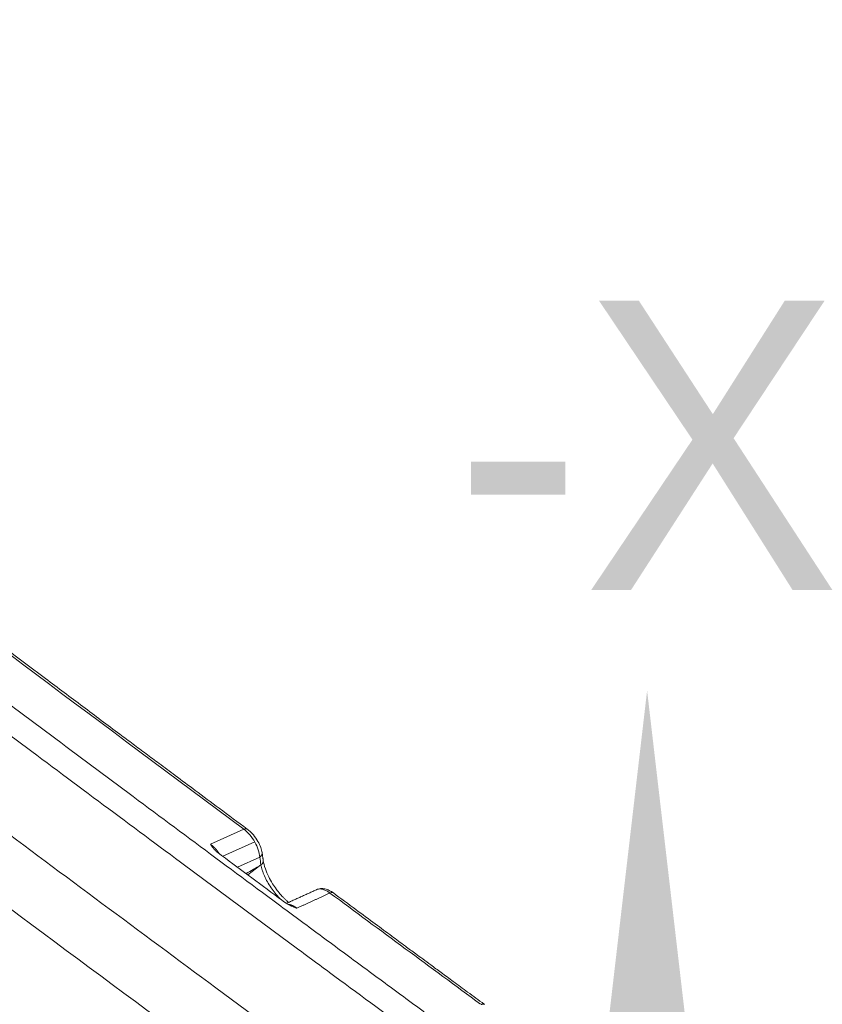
# Model space of a CAD drawing. Header units: millimetres. Extents: x -170 to 6906, y -2212 to 4257.
# Tile 79 of 256: x 2423 to 2436, y 1644 to 1661. Entities that reach past the tile are written whole.
import ezdxf
from ezdxf.enums import TextEntityAlignment as Align

# ---------------------------------------------------------------- set-up
doc = ezdxf.new("R2010")
doc.units = ezdxf.units.MM
for name, color, linetype, lineweight in [('1轮廓实线层', 7, 'Continuous', 18), ('6文字层', 3, 'Continuous', 13), ('7标注层', 4, 'Continuous', 13)]:
    doc.layers.add(name, color=color, linetype=linetype, lineweight=lineweight)

msp = doc.modelspace()

# ---------------------------------------------------------------- linework, layer by layer
at = {"layer": '1轮廓实线层', "color": 0}
for p, q in [((2426.454, 1646.63), (2425.877, 1646.372)), ((2426.642, 1646.411), (2426.088, 1646.163)), ((2426.341, 1645.976), (2426.728, 1646.149)), ((2426.521, 1645.842), (2426.749, 1646.014))]:
    msp.add_line(p, q, dxfattribs=at)
for centre, major_axis, ratio, start_param, end_param in [((2426.43, 1646.519), (0.084, 0.113), 0.490318, 6.281863, 7.01939), ((2426.629, 1646.205), (-0.139, -0.021), 0.656514, 2.262195, 3.143114), ((2426.649, 1646.07), (-0.139, -0.021), 0.654628, 2.264809, 3.138834), ((2427.917, 1645.417), (-0.084, -0.113), 0.491715, 3.140073, 3.876982)]:
    msp.add_ellipse(centre, major_axis=major_axis, ratio=ratio, start_param=start_param, end_param=end_param, dxfattribs=at)
for points, knots in [([(2407.19, 1660.617), (2409.059, 1659.095), (2411.856, 1656.864), (2415.599, 1653.953), (2418.416, 1651.795), (2420.773, 1650.012), (2422.666, 1648.592), (2424.091, 1647.528), (2425.52, 1646.466), (2426.715, 1645.58), (2427.674, 1644.871), (2428.275, 1644.427), (2428.757, 1644.072), (2429.119, 1643.805), (2429.421, 1643.583), (2429.633, 1643.427), (2429.753, 1643.339), (2429.816, 1643.292), (2429.844, 1643.272)], [0, 0, 0, 0, 0.25, 0.375, 0.5, 0.625, 0.6875, 0.75, 0.8125, 0.875, 0.90625, 0.9375, 0.953125, 0.96875, 0.984375, 0.992187, 0.996094, 1, 1, 1, 1]), ([(2429.446, 1643.042), (2428.972, 1643.391), (2428.499, 1643.74), (2427.788, 1644.264), (2427.551, 1644.439), (2427.077, 1644.789), (2426.841, 1644.964), (2426.13, 1645.489), (2425.657, 1645.84), (2424.71, 1646.543), (2424.236, 1646.895), (2422.816, 1647.953), (2421.87, 1648.66), (2420.451, 1649.727), (2419.978, 1650.084), (2419.033, 1650.799), (2418.56, 1651.157), (2417.616, 1651.876), (2417.144, 1652.237), (2416.2, 1652.96), (2415.728, 1653.323), (2414.785, 1654.051), (2414.313, 1654.416), (2413.37, 1655.149), (2412.899, 1655.517), (2411.957, 1656.254), (2411.486, 1656.625), (2410.545, 1657.368), (2410.074, 1657.742), (2409.135, 1658.492), (2408.666, 1658.868), (2407.963, 1659.436), (2407.729, 1659.626), (2407.377, 1659.911), (2407.26, 1660.006), (2407.026, 1660.196), (2406.909, 1660.292), (2406.791, 1660.387)], [0, 0, 0, 0, 0.0625, 0.0625, 0.09375, 0.09375, 0.125, 0.125, 0.1875, 0.1875, 0.25, 0.25, 0.375, 0.375, 0.4375, 0.4375, 0.5, 0.5, 0.5625, 0.5625, 0.625, 0.625, 0.6875, 0.6875, 0.75, 0.75, 0.8125, 0.8125, 0.875, 0.875, 0.9375, 0.9375, 0.96875, 0.96875, 0.984375, 0.984375, 1, 1, 1, 1]), ([(2426.513, 1646.632), (2426.352, 1646.752), (2426.051, 1646.975), (2425.635, 1647.285), (2425.288, 1647.543), (2425.005, 1647.754), (2424.762, 1647.934), (2424.536, 1648.103), (2424.172, 1648.375), (2423.668, 1648.752), (2423.058, 1649.209), (2422.482, 1649.641), (2421.958, 1650.035), (2421.549, 1650.343), (2421.232, 1650.582), (2420.971, 1650.78), (2420.647, 1651.025), (2420.26, 1651.318), (2419.809, 1651.659), (2419.488, 1651.904), (2419.317, 1652.034)], [0, 0, 0, 0, 0.067409, 0.125199, 0.17337, 0.21192, 0.243138, 0.274309, 0.305978, 0.395012, 0.484387, 0.560221, 0.634926, 0.703078, 0.730793, 0.767039, 0.812082, 0.865922, 0.92856, 1, 1, 1, 1]), ([(2421.049, 1647.548), (2421.377, 1647.303), (2421.705, 1647.058), (2423.345, 1645.835), (2424.657, 1644.861), (2426.676, 1643.37), (2427.383, 1642.85), (2428.089, 1642.33)], [0, 0, 0, 0, 0.139842, 0.139842, 0.699215, 0.699215, 1, 1, 1, 1]), ([(2426.454, 1646.63), (2426.491, 1646.603), (2426.525, 1646.57), (2426.59, 1646.494), (2426.618, 1646.453), (2426.668, 1646.364), (2426.688, 1646.32), (2426.717, 1646.231), (2426.726, 1646.189), (2426.728, 1646.149)], [0, 0, 0, 0, 0.25, 0.25, 0.5, 0.5, 0.75, 0.75, 1, 1, 1, 1]), ([(2426.768, 1646.227), (2426.763, 1646.256), (2426.747, 1646.32), (2426.698, 1646.426), (2426.633, 1646.518), (2426.569, 1646.587), (2426.533, 1646.618), (2426.513, 1646.632)], [0, 0, 0, 0, 0.205698, 0.438977, 0.702065, 0.846557, 1, 1, 1, 1]), ([(2425.877, 1646.372), (2425.878, 1646.371), (2425.879, 1646.37), (2425.882, 1646.368), (2425.885, 1646.366), (2425.887, 1646.364), (2425.89, 1646.362), (2425.892, 1646.36), (2425.895, 1646.358), (2425.897, 1646.356), (2425.9, 1646.354), (2425.902, 1646.352), (2425.905, 1646.35), (2425.908, 1646.348), (2425.91, 1646.345), (2425.913, 1646.343), (2425.915, 1646.341), (2425.918, 1646.339), (2425.92, 1646.336), (2425.923, 1646.334), (2425.926, 1646.331), (2425.928, 1646.329), (2425.931, 1646.326), (2425.934, 1646.324), (2425.936, 1646.321), (2425.939, 1646.319), (2425.941, 1646.316), (2425.944, 1646.314), (2425.947, 1646.311), (2425.949, 1646.308), (2425.952, 1646.305), (2425.954, 1646.303), (2425.957, 1646.3), (2425.96, 1646.297), (2425.962, 1646.294), (2425.965, 1646.291), (2425.967, 1646.289), (2425.97, 1646.286), (2425.972, 1646.283), (2425.975, 1646.28), (2425.978, 1646.277), (2425.98, 1646.274), (2425.983, 1646.27), (2425.985, 1646.267), (2425.988, 1646.264), (2425.99, 1646.261), (2425.993, 1646.258), (2425.995, 1646.255), (2425.998, 1646.251), (2426, 1646.248), (2426.003, 1646.245), (2426.005, 1646.242), (2426.008, 1646.238), (2426.01, 1646.235), (2426.012, 1646.232), (2426.015, 1646.228), (2426.017, 1646.225), (2426.02, 1646.221), (2426.022, 1646.218), (2426.023, 1646.216), (2426.023, 1646.216)], [0, 0, 0, 0, 0.015784, 0.031631, 0.047539, 0.063509, 0.07954, 0.095633, 0.111787, 0.128002, 0.144277, 0.160612, 0.177007, 0.193462, 0.209976, 0.226549, 0.24318, 0.25987, 0.276617, 0.293422, 0.310284, 0.327203, 0.344178, 0.361209, 0.378295, 0.395436, 0.412632, 0.429881, 0.447184, 0.46454, 0.481948, 0.499409, 0.51692, 0.534483, 0.552096, 0.569758, 0.58747, 0.60523, 0.623038, 0.640893, 0.658795, 0.676742, 0.694735, 0.712773, 0.730855, 0.748979, 0.767147, 0.785356, 0.803606, 0.821897, 0.840227, 0.858596, 0.877003, 0.895447, 0.913927, 0.932444, 0.950995, 0.96958, 0.988199, 1, 1, 1, 1]), ([(2426.002, 1646.227), (2426.001, 1646.228), (2425.999, 1646.229), (2425.997, 1646.23), (2425.995, 1646.232), (2425.993, 1646.234), (2425.991, 1646.235), (2425.989, 1646.237), (2425.987, 1646.239), (2425.984, 1646.241), (2425.982, 1646.242), (2425.98, 1646.244), (2425.978, 1646.246), (2425.976, 1646.248), (2425.974, 1646.25), (2425.972, 1646.252), (2425.97, 1646.254), (2425.968, 1646.256), (2425.966, 1646.258), (2425.964, 1646.26), (2425.962, 1646.262), (2425.96, 1646.264), (2425.958, 1646.266), (2425.956, 1646.268), (2425.953, 1646.27), (2425.951, 1646.272), (2425.949, 1646.274), (2425.947, 1646.277), (2425.945, 1646.279), (2425.943, 1646.281), (2425.941, 1646.283), (2425.939, 1646.286), (2425.937, 1646.288), (2425.936, 1646.29), (2425.934, 1646.293), (2425.932, 1646.295), (2425.928, 1646.299), (2425.924, 1646.305), (2425.918, 1646.313), (2425.911, 1646.321), (2425.905, 1646.33), (2425.898, 1646.34), (2425.891, 1646.35), (2425.884, 1646.361), (2425.879, 1646.368), (2425.877, 1646.372)], [0, 0, 0, 0, 0.012376, 0.02485, 0.037425, 0.050102, 0.062881, 0.075764, 0.088753, 0.101848, 0.11505, 0.128362, 0.141784, 0.155316, 0.168961, 0.182719, 0.196591, 0.210578, 0.224682, 0.238902, 0.253241, 0.267698, 0.282275, 0.296973, 0.311792, 0.326734, 0.341798, 0.356987, 0.3723, 0.387738, 0.403303, 0.418994, 0.434812, 0.450759, 0.466835, 0.483039, 0.499374, 0.548725, 0.601831, 0.658708, 0.719367, 0.783819, 0.85207, 0.924129, 1, 1, 1, 1]), ([(2427.157, 1645.371), (2427.123, 1645.397), (2426.737, 1645.682), (2426.352, 1645.967), (2426.002, 1646.227)], [0, 0, 0, 0, 0.089621, 1, 1, 1, 1]), ([(2426.749, 1646.014), (2426.754, 1645.984), (2426.762, 1645.953), (2426.777, 1645.906), (2426.783, 1645.889), (2426.796, 1645.856), (2426.803, 1645.84), (2426.825, 1645.789), (2426.842, 1645.755), (2426.88, 1645.688), (2426.901, 1645.654), (2426.946, 1645.588), (2426.969, 1645.556), (2427.02, 1645.494), (2427.046, 1645.464), (2427.077, 1645.432), (2427.081, 1645.428), (2427.085, 1645.424)], [0, 0, 0, 0, 0.162639, 0.162639, 0.243958, 0.243958, 0.325277, 0.325277, 0.487916, 0.487916, 0.650554, 0.650554, 0.813193, 0.813193, 0.975831, 0.975831, 1, 1, 1, 1]), ([(2427.228, 1645.364), (2427.217, 1645.373), (2427.194, 1645.393), (2427.16, 1645.426), (2427.119, 1645.467), (2427.071, 1645.521), (2427.011, 1645.597), (2426.944, 1645.696), (2426.876, 1645.817), (2426.818, 1645.956), (2426.795, 1646.046), (2426.788, 1646.091)], [0, 0, 0, 0, 0.051071, 0.110319, 0.166014, 0.244662, 0.3476, 0.474772, 0.626405, 0.801909, 1, 1, 1, 1]), ([(2428, 1645.53), (2427.977, 1645.547), (2427.929, 1645.576), (2427.853, 1645.603), (2427.776, 1645.608), (2427.731, 1645.596), (2427.709, 1645.586)], [0, 0, 0, 0, 0.234115, 0.481321, 0.737444, 1, 1, 1, 1]), ([(2427.709, 1645.586), (2427.713, 1645.588), (2427.718, 1645.59), (2427.737, 1645.596), (2427.753, 1645.599), (2427.787, 1645.598), (2427.805, 1645.595), (2427.842, 1645.585), (2427.862, 1645.577), (2427.901, 1645.556), (2427.921, 1645.544), (2427.941, 1645.529)], [0, 0, 0, 0, 0.076879, 0.076879, 0.307659, 0.307659, 0.538439, 0.538439, 0.76922, 0.76922, 1, 1, 1, 1]), ([(2430.605, 1643.609), (2430.511, 1643.679), (2430.333, 1643.809), (2430.086, 1643.992), (2429.873, 1644.148), (2429.697, 1644.278), (2429.552, 1644.385), (2429.405, 1644.493), (2429.227, 1644.624), (2428.994, 1644.797), (2428.708, 1645.007), (2428.372, 1645.256), (2428.13, 1645.435), (2428, 1645.53)], [0, 0, 0, 0, 0.108883, 0.204048, 0.285496, 0.353226, 0.407239, 0.452483, 0.522317, 0.611986, 0.72149, 0.850828, 1, 1, 1, 1]), ([(2427.369, 1645.267), (2427.366, 1645.269), (2427.359, 1645.271), (2427.35, 1645.275), (2427.341, 1645.278), (2427.333, 1645.282), (2427.325, 1645.285), (2427.315, 1645.289), (2427.304, 1645.294), (2427.291, 1645.299), (2427.279, 1645.304), (2427.268, 1645.309), (2427.258, 1645.314), (2427.25, 1645.318), (2427.244, 1645.321), (2427.237, 1645.324), (2427.231, 1645.327), (2427.225, 1645.33), (2427.218, 1645.334), (2427.213, 1645.337), (2427.207, 1645.34), (2427.201, 1645.343), (2427.196, 1645.346), (2427.19, 1645.349), (2427.185, 1645.353), (2427.18, 1645.356), (2427.175, 1645.359), (2427.171, 1645.362), (2427.166, 1645.365), (2427.162, 1645.368), (2427.159, 1645.37), (2427.157, 1645.371)], [0, 0, 0, 0, 0.042164, 0.082843, 0.122037, 0.159747, 0.195973, 0.230718, 0.288872, 0.344931, 0.398905, 0.450807, 0.500649, 0.532263, 0.56339, 0.594036, 0.624205, 0.653903, 0.683135, 0.711908, 0.740226, 0.768097, 0.795526, 0.822522, 0.849091, 0.875241, 0.90098, 0.926316, 0.951258, 0.975817, 1, 1, 1, 1]), ([(2427.228, 1645.332), (2427.23, 1645.332), (2427.233, 1645.331), (2427.238, 1645.33), (2427.244, 1645.329), (2427.249, 1645.328), (2427.254, 1645.326), (2427.26, 1645.325), (2427.265, 1645.323), (2427.27, 1645.321), (2427.276, 1645.319), (2427.281, 1645.317), (2427.286, 1645.315), (2427.292, 1645.313), (2427.297, 1645.31), (2427.302, 1645.308), (2427.307, 1645.305), (2427.313, 1645.303), (2427.318, 1645.3), (2427.323, 1645.297), (2427.328, 1645.294), (2427.334, 1645.291), (2427.339, 1645.288), (2427.344, 1645.285), (2427.349, 1645.281), (2427.354, 1645.278), (2427.359, 1645.274), (2427.364, 1645.271), (2427.367, 1645.269), (2427.369, 1645.267)], [0, 0, 0, 0, 0.035703, 0.074659, 0.113511, 0.152251, 0.190874, 0.229374, 0.267744, 0.305978, 0.344071, 0.382018, 0.419812, 0.457449, 0.494924, 0.53223, 0.569365, 0.606322, 0.643098, 0.679688, 0.716088, 0.752294, 0.788302, 0.824108, 0.859709, 0.895102, 0.930284, 0.96525, 1, 1, 1, 1]), ([(2430.613, 1643.604), (2430.611, 1643.605), (2430.609, 1643.606), (2430.604, 1643.608), (2430.6, 1643.61), (2430.592, 1643.611), (2430.587, 1643.611), (2430.578, 1643.61), (2430.573, 1643.609), (2430.564, 1643.606), (2430.559, 1643.604), (2430.554, 1643.602)], [0, 0, 0, 0, 0.108357, 0.108357, 0.331268, 0.331268, 0.554178, 0.554178, 0.777089, 0.777089, 1, 1, 1, 1])]:
    msp.add_open_spline(points, degree=3, knots=knots, dxfattribs=at)
for points, degree in [([(2419.258, 1652.032), (2421.654, 1650.209), (2424.053, 1648.412), (2426.454, 1646.63)], 3), ([(2426.966, 1641.891), (2424.843, 1643.455), (2422.72, 1645.026), (2420.599, 1646.612)], 3), ([(2426.728, 1646.149), (2426.735, 1646.104), (2426.742, 1646.059), (2426.749, 1646.014)], 3), ([(2426.788, 1646.091), (2426.768, 1646.227)], 1), ([(2426.491, 1645.865), (2426.577, 1645.914), (2426.663, 1645.964), (2426.749, 1646.014)], 3), ([(2427.709, 1645.586), (2427.193, 1645.351)], 1), ([(2427.941, 1645.529), (2428.809, 1644.887), (2429.678, 1644.247), (2430.546, 1643.607)], 3)]:
    msp.add_open_spline(points, degree=degree, dxfattribs=at)
msp.add_rational_spline([(2427.369, 1645.267), (2427.561, 1645.354), (2427.751, 1645.441), (2427.941, 1645.529)], [0.999999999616, 0.999999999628, 0.99999999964, 0.999999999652], degree=3, dxfattribs=at)
at = {"layer": '7标注层', "color": 0}
msp.add_solid([(2434.123, 1643.027), (2432.723, 1643.027), (2433.423, 1649.027)], dxfattribs=at)

# ---------------------------------------------------------------- texts
at = {"layer": '6文字层', "color": 0}
msp.add_text('-X', height=5, dxfattribs=at).set_placement((2433.423, 1649.264), align=Align.BOTTOM_CENTER)

doc.saveas('drawing.dxf')
